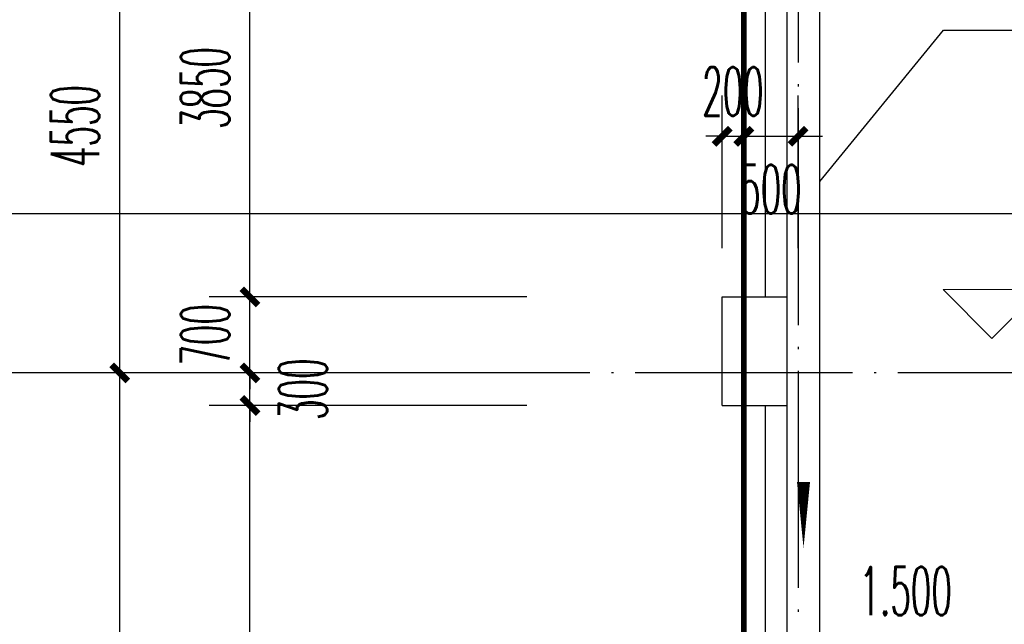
# Model space of a CAD drawing. Extents: x 1779708 to 7299578, y -1121471 to 88434.
# Tile 195 of 256: x 4316395 to 4325467, y -944959 to -939389. Entities that reach past the tile are written whole.
import ezdxf

# ---------------------------------------------------------------- set-up
doc = ezdxf.new("R2010")
doc.units = 0
doc.header["$LTSCALE"] = 1000
doc.header["$MEASUREMENT"] = 0
doc.linetypes.add('DASH', pattern=[0.35, 0.25, -0.1])
doc.linetypes.add('DOTE', pattern=[2.4200000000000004, 2, -0.2, 0.02, -0.2])
doc.layers.get('0').update_dxf_attribs({"linetype": 'CONTINUOUS'})
doc.layers.get('Defpoints').update_dxf_attribs({"linetype": 'CONTINUOUS'})
for name, color, linetype in [('AXIS', 3, 'CONTINUOUS'), ('DIM_IDEN', 3, 'CONTINUOUS'), ('DIM_SYMB', 3, 'CONTINUOUS'), ('DOTE', 1, 'DOTE'), ('PUB_DIM', 3, 'CONTINUOUS'), ('PUB_TEXT', 7, 'CONTINUOUS'), ('WALL', 255, 'CONTINUOUS'), ('室外构件', 4, 'CONTINUOUS'), ('建筑', 31, 'CONTINUOUS'), ('栏杆', 6, 'CONTINUOUS'), ('看线', 3, 'CONTINUOUS')]:
    doc.layers.add(name, color=color, linetype=linetype)
doc.layers.add('DIM_ELEV', color=3, linetype='CONTINUOUS', lineweight=13)
doc.styles.add('_TCH_DIM', font='SIMPLEX.shx', dxfattribs={"width": 0.7, "bigfont": 'GBCBIG.shx'})
doc.styles.add('_TCH_DIM_T3', font='SIMPLEX.shx', dxfattribs={"width": 0.4941176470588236, "bigfont": 'GBCBIG.shx'})
doc.dimstyles.new('_TCH_ARCH&&150', dxfattribs={"dimtxt": 446.25, "dimasz": 150, "dimexe": 375, "dimexo": 450, "dimgap": 189.375, "dimtad": 1, "dimdec": 0, "dimzin": 0, "dimdsep": 46, "dimtxsty": '_TCH_DIM_T3', "dimblk": 'ARCHTICK', "dimcen": 0.09, "dimdle": 225, "dimclrt": 7, "dimazin": 2, "dimtfac": 1, "dimtdec": 0, "dimtix": 1, "dimtmove": 2, "dimatfit": 3, "dimfxl": 250, "dimtolj": 1, "dimtzin": 0, "dimarcsym": 0})

# ---------------------------------------------------------------- blocks, each defined once
blk = doc.blocks.new('_ArchTick')
at = {"color": 0, "linetype": 'ByBlock', "const_width": 0.4}
blk.add_lwpolyline([(-0.5, -0.5), (0.5, 0.5)], dxfattribs=at)
blk = doc.blocks.new('*D6859')
at = {"layer": 'AXIS', "color": 0, "lineweight": -2, "transparency": 16777216}
for p, q in [((3450.00018952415, 120875.0015517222), (3450.000189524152, 127625.0015517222)), ((6750.000189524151, 127400.0015517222), (3075.000189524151, 127400.0015517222)), ((6750.000189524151, 121100.0015517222), (3075.000189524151, 121100.0015517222))]:
    blk.add_line(p, q, dxfattribs=at)
at = {"layer": 'Defpoints', "color": 0, "transparency": 16777216}
for p in [(3450.000189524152, 127400.0015517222), (7200.000189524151, 127400.0015517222), (7200.000189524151, 121100.0015517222)]:
    blk.add_point(p, dxfattribs=at)
at = {"layer": 'AXIS', "color": 0, "lineweight": -2, "transparency": 16777216, "xscale": 150, "yscale": 150, "zscale": 150}
for p, rotation in [((3450.000189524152, 127400.0015517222), 90), ((3450.00018952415, 121100.0015517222), 270)]:
    blk.add_blockref('_ArchTick', p, dxfattribs=dict(at, rotation=rotation))
at = {"layer": 'AXIS', "color": 7, "transparency": 16777216, "insert": (3037.500189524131, 124250.0015517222), "char_height": 446.25, "attachment_point": 5, "rotation": 90, "style": '_TCH_DIM_T3'}
blk.add_mtext('\\A1;6300', dxfattribs=at)
blk = doc.blocks.new('*D6860')
at = {"layer": 'AXIS', "color": 0, "lineweight": -2, "transparency": 16777216}
for p, q in [((3450.000189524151, 127175.0015517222), (3450.000189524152, 132175.0015517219)), ((6750.000189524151, 131950.0015517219), (3075.000189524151, 131950.0015517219)), ((6750.000189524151, 127400.0015517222), (3075.000189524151, 127400.0015517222))]:
    blk.add_line(p, q, dxfattribs=at)
at = {"layer": 'Defpoints', "color": 0, "transparency": 16777216}
for p in [(3450.000189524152, 131950.0015517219), (7200.000189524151, 131950.0015517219), (7200.000189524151, 127400.0015517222)]:
    blk.add_point(p, dxfattribs=at)
at = {"layer": 'AXIS', "color": 0, "lineweight": -2, "transparency": 16777216, "xscale": 150, "yscale": 150, "zscale": 150}
for p, rotation in [((3450.000189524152, 131950.0015517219), 90), ((3450.000189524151, 127400.0015517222), 270)]:
    blk.add_blockref('_ArchTick', p, dxfattribs=dict(at, rotation=rotation))
at = {"layer": 'AXIS', "color": 7, "transparency": 16777216, "insert": (3037.50018952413, 129675.0015517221), "char_height": 446.25, "attachment_point": 5, "rotation": 90, "style": '_TCH_DIM_T3'}
blk.add_mtext('\\A1;4550', dxfattribs=at)
blk = doc.blocks.new('*D4760')
at = {"layer": 'Defpoints', "color": 0, "transparency": 16777216}
for p in [(4318517.098467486, -938093.31570563), (4321517.098467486, -938093.31570563), (4321517.098467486, -941943.3157052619)]:
    blk.add_point(p, dxfattribs=at)
at = {"layer": 'PUB_DIM', "color": 0, "lineweight": -2, "transparency": 16777216}
for p, q in [((4318517.098467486, -942168.3157052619), (4318517.098467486, -937868.31570563)), ((4321067.098467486, -938093.31570563), (4318142.098467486, -938093.31570563)), ((4321067.098467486, -941943.3157052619), (4318142.098467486, -941943.3157052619))]:
    blk.add_line(p, q, dxfattribs=at)
at = {"layer": 'PUB_DIM', "color": 0, "lineweight": -2, "transparency": 16777216, "xscale": 150, "yscale": 150, "zscale": 150}
for p, rotation in [((4318517.098467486, -938093.31570563), 90), ((4318517.098467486, -941943.3157052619), 270)]:
    blk.add_blockref('_ArchTick', p, dxfattribs=dict(at, rotation=rotation))
at = {"layer": 'PUB_DIM', "color": 7, "transparency": 16777216, "insert": (4318104.598467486, -940018.3157054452), "char_height": 446.25, "attachment_point": 5, "rotation": 90, "style": '_TCH_DIM_T3'}
blk.add_mtext('\\A1;3850', dxfattribs=at)
blk = doc.blocks.new('*D4761')
at = {"layer": 'Defpoints', "color": 0, "transparency": 16777216}
for p in [(4318517.098467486, -941943.3157052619), (4321517.098467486, -941943.3157052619), (4321517.098467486, -942643.3157056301)]:
    blk.add_point(p, dxfattribs=at)
at = {"layer": 'PUB_DIM', "color": 0, "lineweight": -2, "transparency": 16777216}
for p, q in [((4318517.098467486, -941943.3157052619), (4318517.098467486, -941793.3157052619)), ((4321067.098467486, -941943.3157052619), (4318142.098467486, -941943.3157052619)), ((4318517.098467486, -942643.3157056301), (4318517.098467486, -941943.3157052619)), ((4321067.098467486, -942643.3157056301), (4318142.098467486, -942643.3157056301)), ((4318517.098467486, -942643.3157056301), (4318517.098467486, -942793.3157056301))]:
    blk.add_line(p, q, dxfattribs=at)
at = {"layer": 'PUB_DIM', "color": 0, "lineweight": -2, "transparency": 16777216, "xscale": 150, "yscale": 150, "zscale": 150}
for p, rotation in [((4318517.098467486, -941943.3157052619), 270), ((4318517.098467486, -942643.3157056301), 90)]:
    blk.add_blockref('_ArchTick', p, dxfattribs=dict(at, rotation=rotation))
at = {"layer": 'PUB_DIM', "color": 7, "transparency": 16777216, "insert": (4318104.598467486, -942293.3157054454), "char_height": 446.25, "attachment_point": 5, "rotation": 90, "style": '_TCH_DIM_T3'}
blk.add_mtext('\\A1;700', dxfattribs=at)
blk = doc.blocks.new('*D4762')
at = {"layer": 'Defpoints', "color": 0, "transparency": 16777216}
for p in [(4318517.098467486, -942643.3157056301), (4321517.098467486, -942643.3157056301), (4321517.098467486, -942943.3157059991)]:
    blk.add_point(p, dxfattribs=at)
at = {"layer": 'PUB_DIM', "color": 0, "lineweight": -2, "transparency": 16777216}
for p, q in [((4318517.098467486, -942643.3157056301), (4318517.098467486, -942493.3157056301)), ((4321067.098467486, -942643.3157056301), (4318142.098467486, -942643.3157056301)), ((4318517.098467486, -942943.3157059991), (4318517.098467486, -942643.3157056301)), ((4321067.098467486, -942943.3157059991), (4318142.098467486, -942943.3157059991)), ((4318517.098467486, -942943.3157059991), (4318517.098467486, -943093.3157059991))]:
    blk.add_line(p, q, dxfattribs=at)
at = {"layer": 'PUB_DIM', "color": 0, "lineweight": -2, "transparency": 16777216, "xscale": 150, "yscale": 150, "zscale": 150}
for p, rotation in [((4318517.098467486, -942643.3157056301), 270), ((4318517.098467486, -942943.3157059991), 90)]:
    blk.add_blockref('_ArchTick', p, dxfattribs=dict(at, rotation=rotation))
at = {"layer": 'PUB_DIM', "color": 7, "transparency": 16777216, "insert": (4319004.598467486, -942793.3157058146), "char_height": 446.25, "attachment_point": 5, "rotation": 90, "style": '_TCH_DIM_T3'}
blk.add_mtext('\\A1;300', dxfattribs=at)
blk = doc.blocks.new('*D4763')
at = {"layer": 'Defpoints', "color": 0, "transparency": 16777216}
for p in [(4318517.098467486, -942943.3157059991), (4321517.098467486, -942943.3157059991), (4321517.098467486, -948643.3157067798)]:
    blk.add_point(p, dxfattribs=at)
at = {"layer": 'PUB_DIM', "color": 0, "lineweight": -2, "transparency": 16777216}
for p, q in [((4318517.098467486, -948868.3157067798), (4318517.098467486, -942718.3157059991)), ((4321067.098467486, -942943.3157059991), (4318142.098467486, -942943.3157059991)), ((4321067.098467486, -948643.3157067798), (4318142.098467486, -948643.3157067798))]:
    blk.add_line(p, q, dxfattribs=at)
at = {"layer": 'PUB_DIM', "color": 0, "lineweight": -2, "transparency": 16777216, "xscale": 150, "yscale": 150, "zscale": 150}
for p, rotation in [((4318517.098467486, -942943.3157059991), 90), ((4318517.098467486, -948643.3157067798), 270)]:
    blk.add_blockref('_ArchTick', p, dxfattribs=dict(at, rotation=rotation))
at = {"layer": 'PUB_DIM', "color": 7, "transparency": 16777216, "insert": (4318104.598467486, -945793.3157063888), "char_height": 446.25, "attachment_point": 5, "rotation": 90, "style": '_TCH_DIM_T3'}
blk.add_mtext('\\A1;5700', dxfattribs=at)
blk = doc.blocks.new('*D5370')
at = {"layer": 'Defpoints', "color": 0, "transparency": 16777216}
for p in [(4323067.098467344, -940463.3312409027), (4322867.098466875, -941943.3157052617), (4323067.098467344, -941943.3157052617)]:
    blk.add_point(p, dxfattribs=at)
at = {"layer": 'PUB_DIM', "color": 0, "lineweight": -2, "transparency": 16777216}
for p, q in [((4322867.098466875, -941493.3157052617), (4322867.098466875, -940088.3312409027)), ((4323067.098467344, -941493.3157052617), (4323067.098467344, -940088.3312409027)), ((4322867.098466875, -940463.3312409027), (4322717.098466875, -940463.3312409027)), ((4322867.098466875, -940463.3312409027), (4323067.098467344, -940463.3312409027)), ((4323067.098467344, -940463.3312409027), (4323217.098467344, -940463.3312409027))]:
    blk.add_line(p, q, dxfattribs=at)
at = {"layer": 'PUB_DIM', "color": 0, "lineweight": -2, "transparency": 16777216, "xscale": 150, "yscale": 150, "zscale": 150}
blk.add_blockref('_ArchTick', (4322867.098466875, -940463.3312409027), dxfattribs=at)
at = {"layer": 'PUB_DIM', "color": 0, "lineweight": -2, "transparency": 16777216, "xscale": 150, "yscale": 150, "zscale": 150, "rotation": 180}
blk.add_blockref('_ArchTick', (4323067.098467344, -940463.3312409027), dxfattribs=at)
at = {"layer": 'PUB_DIM', "color": 7, "transparency": 16777216, "insert": (4322967.09846711, -940050.8312409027), "char_height": 446.25, "attachment_point": 5, "style": '_TCH_DIM_T3'}
blk.add_mtext('\\A1;200', dxfattribs=at)
blk = doc.blocks.new('*D5371')
at = {"layer": 'Defpoints', "color": 0, "transparency": 16777216}
for p in [(4323567.098467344, -940463.3312409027), (4323067.098467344, -941943.3157052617), (4323567.098467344, -941943.3157052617)]:
    blk.add_point(p, dxfattribs=at)
at = {"layer": 'PUB_DIM', "color": 0, "lineweight": -2, "transparency": 16777216}
for p, q in [((4323067.098467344, -941493.3157052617), (4323067.098467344, -940088.3312409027)), ((4323567.098467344, -941493.3157052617), (4323567.098467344, -940088.3312409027)), ((4322842.098467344, -940463.3312409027), (4323792.098467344, -940463.3312409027))]:
    blk.add_line(p, q, dxfattribs=at)
at = {"layer": 'PUB_DIM', "color": 0, "lineweight": -2, "transparency": 16777216, "xscale": 150, "yscale": 150, "zscale": 150, "rotation": 180}
blk.add_blockref('_ArchTick', (4323067.098467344, -940463.3312409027), dxfattribs=at)
at = {"layer": 'PUB_DIM', "color": 0, "lineweight": -2, "transparency": 16777216, "xscale": 150, "yscale": 150, "zscale": 150}
blk.add_blockref('_ArchTick', (4323567.098467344, -940463.3312409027), dxfattribs=at)
at = {"layer": 'PUB_DIM', "color": 7, "transparency": 16777216, "insert": (4323317.098467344, -940950.8312409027), "char_height": 446.25, "attachment_point": 5, "style": '_TCH_DIM_T3'}
blk.add_mtext('\\A1;500', dxfattribs=at)
blk = doc.blocks.new('A$C159220C3')
at = {"layer": 'AXIS'}
blk.add_line((7200.000189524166, 127400.0015517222), (1200.000189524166, 127400.0015517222), dxfattribs=at)
at = {"layer": 'DOTE'}
for p, q in [((9200.000189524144, 149200.0015517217), (9200.000189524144, 7200.001551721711)), ((9700.000189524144, 149200.0015517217), (9700.000189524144, 7200.001551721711)), ((34400.00018952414, 127400.0015517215), (7200.000189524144, 127400.0015517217))]:
    blk.add_line(p, q, dxfattribs=at)
at = {"layer": 'AXIS'}
for p1, p2, distance, picture, middle in [((7200.000189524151, 127400.0015517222), (7200.000189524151, 131950.0015517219), 3749.999999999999, '*D6860', (3037.50018952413, 129675.0015517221)), ((7200.000189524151, 121100.0015517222), (7200.000189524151, 127400.0015517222), 3749.9999999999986, '*D6859', (3037.500189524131, 124250.0015517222))]:
    dim = blk.add_aligned_dim(p1=p1, p2=p2, distance=distance, dimstyle='_TCH_ARCH&&150', dxfattribs=at)
    dim.commit()
    dim.dimension.update_dxf_attribs({"geometry": picture, "text_midpoint": middle})

msp = doc.modelspace()

# ---------------------------------------------------------------- linework, layer by layer
at = {"layer": 'DIM_ELEV'}
for p, q in [((4325353.563403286, -942324.6018373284), (4324903.563403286, -941874.6018373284)), ((4324903.563403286, -941874.6018373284), (4326787.586958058, -941874.6018373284)), ((4325353.563403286, -942324.6018373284), (4325803.563403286, -941874.6018373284))]:
    msp.add_line(p, q, dxfattribs=at)
at = {"layer": 'DIM_IDEN'}
msp.add_line((4332055.115937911, -941177.1656345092), (4315693.983006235, -941177.1656345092), dxfattribs=at)
at = {"layer": 'DIM_SYMB'}
msp.add_lwpolyline([(4323767.098467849, -940878.9303109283), (4324906.495902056, -939485.2876577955), (4326794.757944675, -939485.2876577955)], dxfattribs=at)
msp.add_lwpolyline([(4323617.098467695, -941639.8851200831, 0, 0, 0), (4323617.098467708, -944097.7467233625, 0, 120, 0), (4323617.098467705, -943647.7467233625, 0, 0, 0)], format="xyseb", dxfattribs=at)
at = {"layer": 'WALL'}
for p, q in [((4322867.098466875, -942943.3157059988), (4322867.098466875, -941943.3157052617)), ((4322867.098466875, -941943.3157052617), (4323467.098466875, -941943.3157052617)), ((4323467.098466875, -942943.3157059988), (4323467.098466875, -941943.3157052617)), ((4322867.098466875, -942943.3157059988), (4323467.098466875, -942943.3157059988))]:
    msp.add_line(p, q, dxfattribs=at)
at = {"layer": '室外构件'}
msp.add_line((4323767.098467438, -948543.3157066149), (4323767.098468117, -935843.315705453), dxfattribs=at)
at = {"layer": '建筑', "color": 170, "linetype": 'DASH', "const_width": 50, "flags": 128}
msp.add_lwpolyline([(4339967.09846748, -922843.3157056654), (4323067.098467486, -922843.3157056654), (4323067.098467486, -973843.3157056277), (4339967.09846748, -973843.3157056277)], close=True, dxfattribs=at)
at = {"layer": '栏杆'}
for p, q in [((4323267.098466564, -941943.3157052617), (4323267.098465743, -936343.3156747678)), ((4323467.098467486, -948643.3157065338), (4323467.098465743, -936343.3156747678)), ((4323267.098467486, -948643.3157065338), (4323267.098466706, -942943.3157059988))]:
    msp.add_line(p, q, dxfattribs=at)
at = {"layer": '看线', "color": 190}
for p, q in [((4323067.098466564, -941943.3157052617), (4323067.098465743, -936343.3156747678)), ((4323067.098467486, -948643.3157065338), (4323067.098466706, -942943.3157059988))]:
    msp.add_line(p, q, dxfattribs=at)

# ---------------------------------------------------------------- block references
at = {"layer": '室外构件'}
msp.add_blockref('A$C159220C3', (4313867.098277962, -1070043.317257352), dxfattribs=at)

# ---------------------------------------------------------------- texts
at = {"layer": 'PUB_TEXT', "color": 7, "style": '_TCH_DIM', "width": 0.4941176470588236}
msp.add_text('1.500', height=446.25, dxfattribs=at).set_placement((4324132.921536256, -944876.0884979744))

# ---------------------------------------------------------------- dimensions: what is measured, and where the dimension line sits
at = {"layer": 'PUB_DIM'}
for p1, p2, distance, picture, middle in [((4321517.098467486, -941943.3157052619), (4321517.098467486, -938093.31570563), 3000, '*D4760', (4318104.598467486, -940018.3157054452)), ((4322867.098466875, -941943.3157052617), (4323067.098467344, -941943.3157052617), 1479.984464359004, '*D5370', (4322967.09846711, -940050.8312409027)), ((4321517.098467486, -942643.3157056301), (4321517.098467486, -941943.3157052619), 3000, '*D4761', (4318104.598467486, -942293.3157054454)), ((4321517.098467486, -948643.3157067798), (4321517.098467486, -942943.3157059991), 3000.0000000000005, '*D4763', (4318104.598467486, -945793.3157063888))]:
    dim = msp.add_aligned_dim(p1=p1, p2=p2, distance=distance, dimstyle='_TCH_ARCH&&150', dxfattribs=at)
    dim.commit()
    dim.dimension.update_dxf_attribs({"geometry": picture, "text_midpoint": middle})
for base, p1, p2, angle, picture, middle in [((4323567.098467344, -940463.3312409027), (4323067.098467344, -941943.3157052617), (4323567.098467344, -941943.3157052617), 0, '*D5371', (4323317.098467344, -940950.8312409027)), ((4318517.098467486, -942643.3157056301), (4321517.098467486, -942943.3157059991), (4321517.098467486, -942643.3157056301), 90, '*D4762', (4319004.598467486, -942793.3157058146))]:
    dim = msp.add_linear_dim(base=base, p1=p1, p2=p2, angle=angle, dimstyle='_TCH_ARCH&&150', dxfattribs=at)
    dim.commit()
    dim.dimension.update_dxf_attribs({"geometry": picture, "text_midpoint": middle, "dimtype": 161})

doc.saveas('drawing.dxf')
